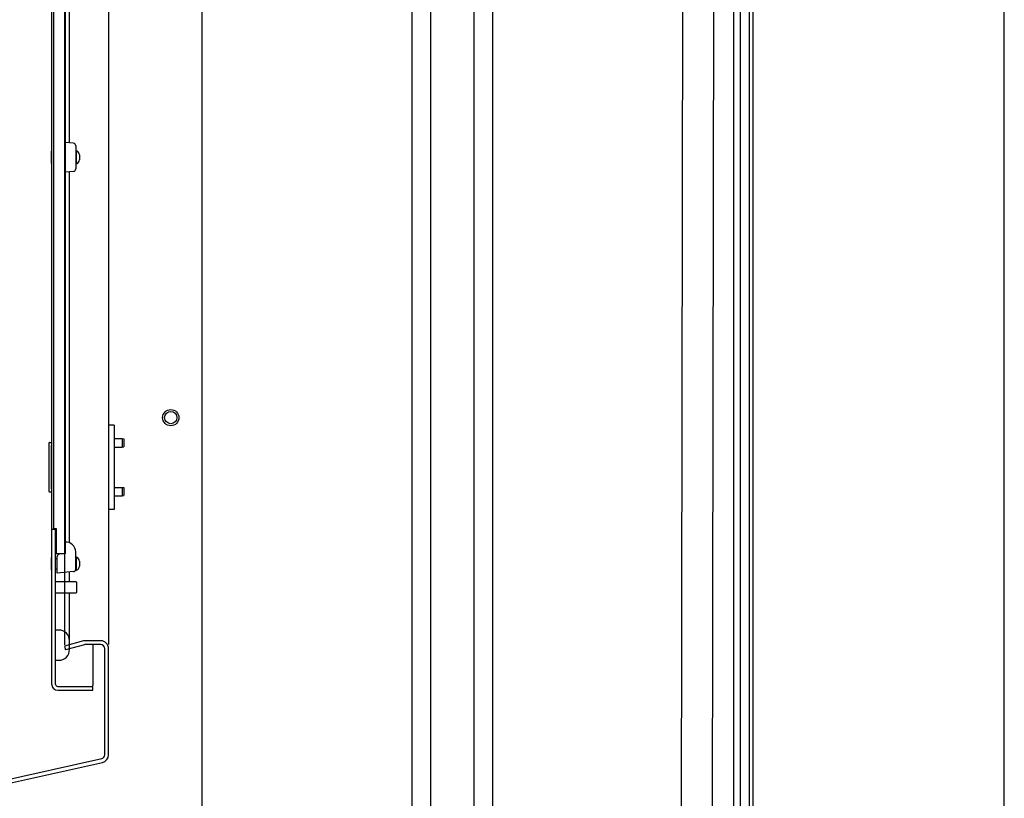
# Model space of a CAD drawing. Header units: inches. Extents: x 0 to 200, y 0 to 129.
# Tile 97 of 99: x 180 to 200, y 51 to 67. Entities that reach past the tile are written whole.
import ezdxf

# ---------------------------------------------------------------- set-up
doc = ezdxf.new("R2010")
doc.units = ezdxf.units.IN
doc.header["$LTSCALE"] = 11
doc.header["$MEASUREMENT"] = 0
doc.layers.get('0').update_dxf_attribs({"linetype": 'CONTINUOUS'})
for name, color, linetype in [('DIMENSIONS', 7, 'CONTINUOUS'), ('FRONT_UPPER_DOOR_ASSEMBLY', 7, 'CONTINUOUS'), ('REAR_DOOR_ASSEMBLY', 7, 'CONTINUOUS')]:
    doc.layers.add(name, color=color, linetype=linetype)
doc.styles.get("Standard").update_dxf_attribs({"font": 'arial.ttf'})
doc.dimstyles.new('DIMSTYLE_1', dxfattribs={"dimtxt": 0.882353, "dimasz": 1.176471, "dimexe": 0.09, "dimexo": 0.07, "dimgap": 0.0375, "dimtad": 0, "dimtih": 1, "dimtoh": 1, "dimzin": 4, "dimdsep": 46, "dimtxsty": 'Standard', "dimblk": '_FILLED', "dimblk1": '_FILLED', "dimblk2": '_FILLED', "dimcen": 0.09, "dimadec": 3, "dimazin": 1, "dimtfac": 1, "dimtdec": 3, "dimtofl": 0, "dimtmove": 0, "dimatfit": 3, "dimldrblk": '_FILLED', "dimfxl": 0, "dimtolj": 1, "dimtzin": 4, "dimarcsym": 0})

# ---------------------------------------------------------------- blocks, each defined once
blk = doc.blocks.new('_FILLED')
at = {"color": 0, "linetype": 'ByBlock'}
blk.add_solid([(0, 0), (-1, 0.2), (-1, -0.2)], dxfattribs=at)
blk = doc.blocks.new('*D3')
at = {"layer": 'DIMENSIONS', "color": 2, "linetype": 'Continuous'}
for p, q in [((187.503, 74.376), (182.76, 74.376)), ((183.819, 74.376), (183.819, 45.758)), ((183.819, 15.376), (183.819, 40.023)), ((187.503, 15.376), (182.76, 15.376))]:
    blk.add_line(p, q, dxfattribs=at)
at = {"layer": 'DIMENSIONS', "color": 2, "linetype": 'Continuous', "xscale": 1.1764705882, "yscale": 1.1764705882, "zscale": 1.1764705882}
for p, rotation in [((183.819, 74.376), 90), ((183.819, 15.376), 270)]:
    blk.add_blockref('_FILLED', p, dxfattribs=dict(at, rotation=rotation))
at = {"layer": 'DIMENSIONS', "color": 2, "linetype": 'Continuous', "insert": (183.819, 45.317), "char_height": 0.8824, "width": 6.69801, "attachment_point": 2, "line_spacing_factor": 0.9}
blk.add_mtext('59.00\\PB-42\\PMOUNTING\\PCHANNEL', dxfattribs=at)

msp = doc.modelspace()

# ---------------------------------------------------------------- linework, layer by layer
at = {"color": 7, "linetype": 'Continuous'}
for p, q in [((200, 0), (200, 129.412)), ((194.681, 18.447), (194.681, 77.008)), ((188.056, 74.376), (188.056, 15.376)), ((188.431, 74.376), (188.431, 15.376)), ((189.306, 74.376), (189.306, 15.376)), ((189.681, 74.376), (189.681, 15.376)), ((181.056, 73.858), (181.056, 54.176)), ((181.435, 54.252), (181.052, 54.149)), ((181.784, 54.256), (181.468, 54.256)), ((181.052, 54.149), (181.072, 54.074)), ((181.455, 54.177), (181.072, 54.074)), ((181.784, 54.178), (181.468, 54.178)), ((181.864, 51.956), (181.864, 54.098)), ((181.942, 51.956), (181.942, 54.139)), ((167.992, 48.818), (181.803, 51.879)), ((168.009, 48.741), (181.82, 51.803))]:
    msp.add_line(p, q, dxfattribs=at)
at = {"color": 3, "linetype": 'Continuous'}
msp.add_line((181.946, 54.179), (181.946, 73.835), dxfattribs=at)
at = {"color": 7, "linetype": 'Continuous'}
for radius in [0.164, 0.124]:
    msp.add_circle((183.196, 58.757), radius, dxfattribs=at)
for centre, radius, start, end in [((181.468, 54.127), 0.129, 90, 105), ((181.784, 54.098), 0.158, 0, 90), ((181.468, 54.127), 0.051, 90, 105), ((181.784, 54.098), 0.08, 0, 90), ((181.786, 51.956), 0.078, 282.5, 360), ((181.786, 51.956), 0.156, 282.5, 360)]:
    msp.add_arc(centre, radius, start, end, dxfattribs=at)
at = {"layer": 'FRONT_UPPER_DOOR_ASSEMBLY', "color": 7, "linetype": 'Continuous'}
for p, q in [((180.797, 53.377), (180.797, 74.637)), ((181.065, 72.007), (181.065, 56.007)), ((181.155, 64.298), (181.155, 71.782)), ((180.829, 71.492), (180.829, 56.523)), ((180.793, 63.882), (180.793, 64.132)), ((180.793, 64.132), (180.797, 64.132)), ((181.235, 64.291), (181.065, 64.306)), ((181.27, 64.27), (181.267, 64.275)), ((181.279, 64.241), (181.279, 64.243)), ((181.28, 64.241), (181.28, 63.773)), ((181.28, 64.138), (181.295, 64.138)), ((181.295, 63.876), (181.295, 64.138)), ((180.793, 64.007), (180.797, 64.007)), ((181.353, 64.059), (181.353, 63.956)), ((180.793, 63.882), (180.797, 63.882)), ((181.235, 63.724), (181.065, 63.709)), ((181.28, 63.876), (181.295, 63.876)), ((181.155, 56.232), (181.155, 63.717)), ((182.052, 58.607), (181.946, 58.607)), ((182.052, 58.607), (182.052, 56.907)), ((180.737, 58.242), (180.737, 57.272)), ((180.752, 58.257), (180.797, 58.257)), ((182.052, 58.334), (182.218, 58.334)), ((182.052, 58.164), (182.218, 58.164)), ((182.218, 58.334), (182.218, 58.164)), ((182.218, 58.334), (182.247, 58.329)), ((182.218, 58.164), (182.247, 58.169)), ((182.247, 58.329), (182.247, 58.169)), ((180.784, 58.157), (180.784, 57.357)), ((180.752, 57.257), (180.797, 57.257)), ((182.052, 57.35), (182.218, 57.35)), ((182.052, 57.18), (182.218, 57.18)), ((182.218, 57.35), (182.218, 57.18)), ((182.218, 57.35), (182.247, 57.345)), ((182.218, 57.18), (182.247, 57.185)), ((182.247, 57.345), (182.247, 57.185)), ((182.052, 56.907), (181.946, 56.907)), ((180.797, 56.507), (180.875, 56.507)), ((180.829, 56.523), (180.884, 56.523)), ((180.875, 53.377), (180.875, 56.523)), ((180.884, 56.523), (180.884, 56.007)), ((181.065, 56.007), (180.884, 56.007)), ((181.02, 56.007), (180.947, 56.001)), ((181.28, 55.679), (181.28, 56.047)), ((180.793, 55.685), (180.793, 55.935)), ((180.793, 55.935), (180.797, 55.935)), ((180.793, 55.81), (180.797, 55.81)), ((180.875, 55.916), (180.905, 55.916)), ((180.905, 55.622), (180.905, 55.955)), ((181.28, 55.941), (181.295, 55.941)), ((181.295, 55.679), (181.295, 55.941)), ((181.353, 55.861), (181.353, 55.758)), ((180.793, 55.685), (180.797, 55.685)), ((180.875, 55.704), (180.905, 55.704)), ((181.235, 55.651), (180.905, 55.622)), ((181.155, 55.45), (181.155, 55.644)), ((181.28, 55.679), (181.295, 55.679)), ((180.793, 55.485), (180.793, 55.185)), ((180.793, 55.485), (180.797, 55.485)), ((180.875, 55.45), (181.283, 55.45)), ((181.293, 55.44), (181.293, 55.23)), ((180.793, 55.185), (180.797, 55.185)), ((180.875, 55.22), (181.283, 55.22)), ((181.155, 54.082), (181.155, 55.22)), ((180.935, 54.472), (180.875, 54.472)), ((181.625, 54.178), (181.625, 53.355)), ((180.875, 53.862), (180.935, 53.862)), ((180.917, 53.335), (181.625, 53.335)), ((180.917, 53.257), (181.625, 53.257)), ((181.625, 53.257), (181.625, 53.335))]:
    msp.add_line(p, q, dxfattribs=at)
for points in [[(181.279, 64.243), (181.277, 64.257), (181.27, 64.27)], [(180.782, 58.193), (180.783, 58.188), (180.783, 58.182), (180.783, 58.176), (180.784, 58.17), (180.784, 58.164), (180.784, 58.157)], [(180.784, 57.357), (180.784, 57.351), (180.784, 57.345), (180.783, 57.339), (180.783, 57.333), (180.783, 57.327), (180.782, 57.321)]]:
    msp.add_lwpolyline(points, dxfattribs=at)
for centre, radius, start, end in [((181.23, 64.241), 0.05, 0, 85), ((181.27, 64.059), 0.0836, 0, 72.1677), ((181.27, 63.956), 0.0836, 287.8323, 360), ((181.23, 63.773), 0.05, 275, 360), ((180.752, 58.242), 0.015, 90, 180), ((180.782, 58.242), 0.015, 0, 90), ((180.752, 57.272), 0.015, 180, 270), ((180.782, 57.272), 0.015, 270, 360), ((181.08, 56.047), 0.2, 0, 94.3012), ((180.951, 55.955), 0.046, 95, 180), ((181.27, 55.861), 0.0836, 0, 72.1677), ((181.23, 55.701), 0.05, 275, 360), ((181.27, 55.758), 0.0836, 287.8323, 360), ((181.283, 55.44), 0.01, 360, 90), ((181.283, 55.23), 0.01, 270, 0), ((180.935, 54.252), 0.22, 0, 90), ((180.935, 54.082), 0.22, 270, 360), ((180.917, 53.377), 0.12, 180, 270), ((180.917, 53.377), 0.042, 180, 270), ((181.605, 53.355), 0.02, 270, 360)]:
    msp.add_arc(centre, radius, start, end, dxfattribs=at)
at = {"layer": 'REAR_DOOR_ASSEMBLY', "color": 7, "linetype": 'Continuous'}
for p, q in [((194.861, 17.668), (194.861, 77.788)), ((194.939, 17.668), (194.939, 77.788)), ((193.524, 74.224), (193.483, 50.352)), ((194.541, 73.882), (194.541, 48.122))]:
    msp.add_line(p, q, dxfattribs=at)
at = {"layer": 'REAR_DOOR_ASSEMBLY', "color": 3, "linetype": 'Continuous'}
msp.add_line((194.149, 74.224), (194.108, 50.352), dxfattribs=at)

# ---------------------------------------------------------------- dimensions: what is measured, and where the dimension line sits
at = {"layer": 'DIMENSIONS', "color": 2, "linetype": 'Continuous'}
dim = msp.add_linear_dim(base=(183.819, 74.376), p1=(187.573, 15.376), p2=(187.573, 74.376), angle=90, text='<>\\PB-42\\PMOUNTING\\PCHANNEL', dimstyle='DIMSTYLE_1', dxfattribs=at)
dim.commit()
dim.dimension.update_dxf_attribs({"geometry": '*D3', "text_midpoint": (183.819, 42.891), "dimtype": 160})

doc.saveas('drawing.dxf')
